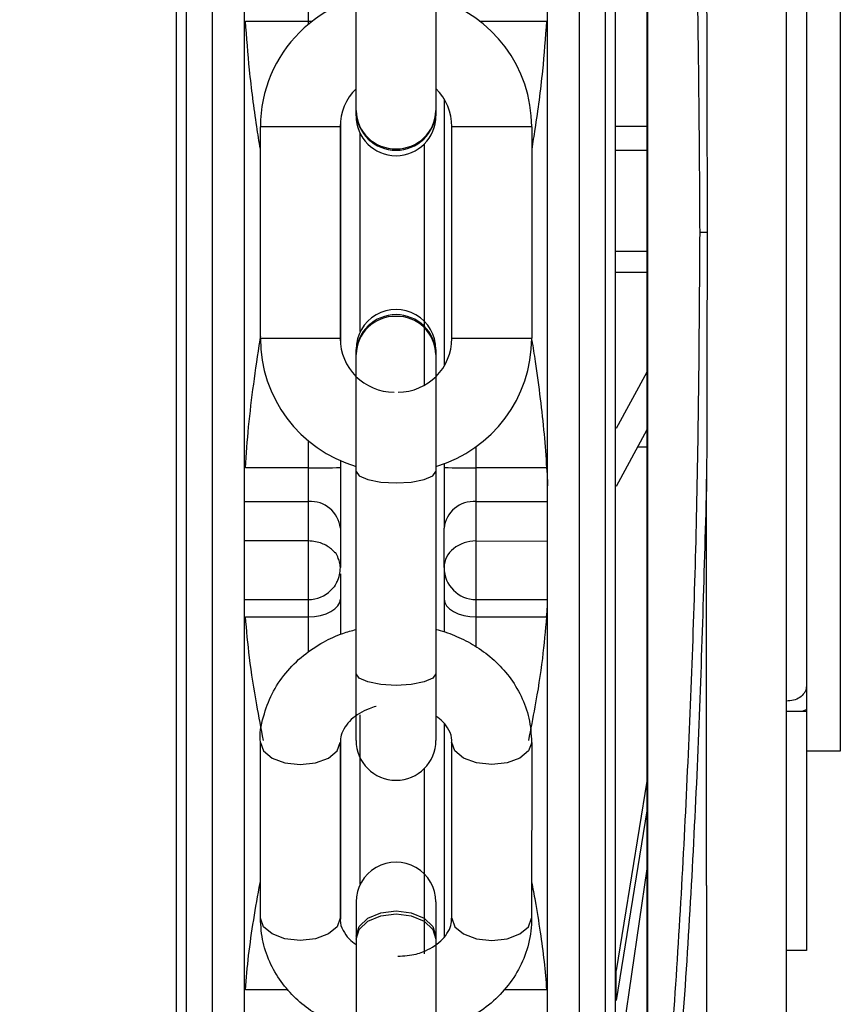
# Model space of a CAD drawing. Header units: inches. Extents: x 218.9 to 312.4, y 214.8 to 247.8.
# Tile 127 of 256: x 256.116 to 256.217, y 223.601 to 223.723. Entities that reach past the tile are written whole.
import ezdxf

# ---------------------------------------------------------------- set-up
doc = ezdxf.new("R2010")
doc.units = ezdxf.units.IN
doc.header["$LTSCALE"] = 0.25
doc.header["$MEASUREMENT"] = 0
doc.layers.add('ANNOTATIONS', color=1, linetype='Continuous')
doc.layers.add('MOTOR RH', color=7, linetype='Continuous')
doc.styles.add('ARIAL', font='arial.ttf', dxfattribs={"height": 0.09375})
doc.dimstyles.new('STANDARD$0', dxfattribs={"dimtxt": 0.09375, "dimasz": 0.09375, "dimexe": 0.03125, "dimexo": 0.046875, "dimgap": 0.09, "dimtad": 0, "dimtih": 1, "dimtoh": 1, "dimdec": 4, "dimzin": 0, "dimdsep": 46, "dimtxsty": 'ARIAL', "dimcen": 0.09, "dimadec": 0, "dimazin": 0, "dimtfac": 1, "dimtdec": 4, "dimtofl": 0, "dimtmove": 0, "dimatfit": 1, "dimfxl": 1, "dimtolj": 1, "dimtzin": 0, "dimarcsym": 0})

# ---------------------------------------------------------------- blocks, each defined once
blk = doc.blocks.new('*D113')
at = {"layer": 'ANNOTATIONS', "color": 0, "lineweight": -2, "transparency": 16777216}
for p, q in [((255.4929976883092, 223.5726725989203), (255.4929976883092, 225.8445399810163)), ((256.9914460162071, 225.558016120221), (256.9914460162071, 225.8445399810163)), ((255.5867476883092, 225.8132899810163), (256.0611257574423, 225.8132899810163)), ((256.8976960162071, 225.8132899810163), (256.4233179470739, 225.8132899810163))]:
    blk.add_line(p, q, dxfattribs=at)
at = {"layer": 'ANNOTATIONS', "color": 0, "transparency": 16777216}
for points in [[(255.5867476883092, 225.8289149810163), (255.5867476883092, 225.7976649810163), (255.4929976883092, 225.8132899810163)], [(256.8976960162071, 225.8289149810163), (256.8976960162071, 225.7976649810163), (256.9914460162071, 225.8132899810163)]]:
    blk.add_solid(points, dxfattribs=at)
at = {"layer": 'defpoints', "color": 0, "transparency": 16777216}
for p in [(255.4929976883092, 225.8132899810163), (256.9914460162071, 225.511141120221), (255.4929976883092, 223.5257975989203)]:
    blk.add_point(p, dxfattribs=at)
at = {"layer": 'ANNOTATIONS', "color": 0, "transparency": 16777216, "insert": (256.2422218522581, 225.8132899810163), "char_height": 0.09375, "attachment_point": 5, "style": 'ARIAL'}
blk.add_mtext('\\A1;25"', dxfattribs=at)
blk = doc.blocks.new('*D115')
at = {"layer": 'ANNOTATIONS', "color": 0, "lineweight": -2, "transparency": 16777216}
for p, q in [((255.4929976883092, 223.5726725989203), (255.4929976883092, 225.542391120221)), ((256.8367468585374, 224.8765007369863), (256.8367468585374, 225.542391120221)), ((255.5867476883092, 225.511141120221), (255.87455039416, 225.511141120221)), ((256.7429968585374, 225.511141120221), (256.4551941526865, 225.511141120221))]:
    blk.add_line(p, q, dxfattribs=at)
at = {"layer": 'ANNOTATIONS', "color": 0, "transparency": 16777216}
for points in [[(255.5867476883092, 225.526766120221), (255.5867476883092, 225.495516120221), (255.4929976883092, 225.511141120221)], [(256.7429968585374, 225.526766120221), (256.7429968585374, 225.495516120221), (256.8367468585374, 225.511141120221)]]:
    blk.add_solid(points, dxfattribs=at)
at = {"layer": 'defpoints', "color": 0, "transparency": 16777216}
for p in [(256.8367468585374, 225.511141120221), (256.8367468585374, 224.8296257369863), (255.4929976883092, 223.5257975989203)]:
    blk.add_point(p, dxfattribs=at)
at = {"layer": 'ANNOTATIONS', "color": 0, "transparency": 16777216, "insert": (256.1648722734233, 225.511141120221), "char_height": 0.09375, "attachment_point": 5, "style": 'ARIAL'}
blk.add_mtext('\\A1;21 1/2"', dxfattribs=at)

msp = doc.modelspace()

# ---------------------------------------------------------------- linework, layer by layer
at = {"layer": 'MOTOR RH'}
for p, q in [((256.19308709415, 223.8284167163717), (256.1930824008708, 223.5645910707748)), ((256.1931844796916, 223.8284167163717), (256.1931809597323, 223.5645910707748)), ((256.1572339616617, 223.7109110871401), (256.1572339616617, 223.7591462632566)), ((256.1513532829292, 223.7222078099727), (256.1513532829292, 223.748274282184)), ((256.1395168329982, 223.6618757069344), (256.1395168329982, 223.7311297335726)), ((256.1670757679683, 223.7259718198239), (256.1670757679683, 223.7109110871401)), ((256.1435847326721, 223.7225996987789), (256.1518413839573, 223.7225996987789)), ((256.1724683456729, 223.7225996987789), (256.1807249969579, 223.7225996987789)), ((256.1350875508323, 223.696505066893), (256.1350875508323, 223.7161910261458)), ((256.1680848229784, 223.7129831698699), (256.1680848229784, 223.680022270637)), ((256.1454221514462, 223.6834624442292), (256.1454221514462, 223.7095453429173)), ((256.1552651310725, 223.7095453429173), (256.1454221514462, 223.7095453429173)), ((256.1552651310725, 223.7095453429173), (256.1552651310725, 223.6834624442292)), ((256.1552897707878, 223.7101155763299), (256.1552897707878, 223.682889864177)), ((256.1690445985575, 223.6834624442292), (256.1690445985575, 223.7095453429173)), ((256.178887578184, 223.7095453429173), (256.1690445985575, 223.7095453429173)), ((256.178887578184, 223.7095453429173), (256.1788864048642, 223.6834624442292)), ((256.1892221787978, 223.7096298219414), (256.1930847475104, 223.7096298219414)), ((256.1577502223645, 223.6842908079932), (256.1577502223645, 223.7087146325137)), ((256.1656243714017, 223.7074192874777), (256.1656243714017, 223.6776521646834)), ((256.1892221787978, 223.706684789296), (256.1930847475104, 223.706684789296)), ((256.1930847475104, 223.6941842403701), (256.189221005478, 223.6941842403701)), ((256.189221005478, 223.6916217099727), (256.1930847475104, 223.6916217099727)), ((256.1454221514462, 223.6834624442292), (256.1552651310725, 223.6834624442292)), ((256.1690445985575, 223.6834624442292), (256.1788864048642, 223.6834624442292)), ((256.157232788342, 223.6338615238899), (256.157232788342, 223.6820967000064)), ((256.1670757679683, 223.6820967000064), (256.1670757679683, 223.6670359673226)), ((256.1930847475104, 223.679294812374), (256.1892925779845, 223.6723135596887)), ((256.1930847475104, 223.6721657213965), (256.1892925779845, 223.6651821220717)), ((256.1513521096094, 223.6447358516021), (256.1513521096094, 223.6707976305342)), ((256.1720213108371, 223.6454257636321), (256.1720213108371, 223.6700748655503)), ((256.1919524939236, 223.6700795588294), (256.1930847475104, 223.6700795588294)), ((256.155288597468, 223.6683641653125), (256.155288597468, 223.6675240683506)), ((256.1513521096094, 223.667479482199), (256.1435823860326, 223.667479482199)), ((256.1670757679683, 223.6670359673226), (256.1670745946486, 223.6420724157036)), ((256.1680848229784, 223.6679863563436), (256.1680848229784, 223.6675240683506)), ((256.1807261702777, 223.667479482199), (256.1720213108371, 223.667479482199)), ((256.1434533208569, 223.6633141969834), (256.1513521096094, 223.6633141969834)), ((256.1720213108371, 223.6633141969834), (256.1808552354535, 223.6633141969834)), ((256.155288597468, 223.6600265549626), (256.155288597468, 223.6551666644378)), ((256.1680836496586, 223.6551666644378), (256.1680836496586, 223.6600265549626)), ((256.1513521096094, 223.6584543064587), (256.1434533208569, 223.6584543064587)), ((256.1720213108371, 223.6584543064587), (256.1808552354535, 223.6584519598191)), ((256.1434533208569, 223.6512290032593), (256.1513521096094, 223.6512290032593)), ((256.155288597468, 223.6512829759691), (256.155288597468, 223.6469158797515)), ((256.1680836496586, 223.6512829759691), (256.1680836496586, 223.6472397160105)), ((256.1720213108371, 223.6512290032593), (256.1808552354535, 223.6512290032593)), ((256.1435835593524, 223.649117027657), (256.1513521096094, 223.649117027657)), ((256.1720213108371, 223.649117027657), (256.1807238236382, 223.649117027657)), ((256.1670745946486, 223.6420724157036), (256.1670745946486, 223.6338615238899)), ((256.1577490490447, 223.6161185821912), (256.1577490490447, 223.6370224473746)), ((256.210307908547, 223.6374495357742), (256.2127683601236, 223.6374495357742)), ((256.2122462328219, 223.6374495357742), (256.2127683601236, 223.6376748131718)), ((256.2127683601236, 223.6376748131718), (256.2127683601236, 223.6079217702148)), ((256.1680836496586, 223.6359453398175), (256.1680836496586, 223.6095925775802)), ((256.1454209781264, 223.6119157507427), (256.1454209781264, 223.6336127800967)), ((256.1552639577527, 223.633622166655), (256.1552639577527, 223.6119157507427)), ((256.155288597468, 223.6340609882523), (256.155288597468, 223.6117819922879)), ((256.1690434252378, 223.6119157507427), (256.1690434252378, 223.6336151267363)), ((256.1788864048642, 223.6336127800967), (256.1788852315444, 223.6119157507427)), ((256.2169512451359, 223.6325286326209), (256.2127683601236, 223.6325286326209)), ((256.1656231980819, 223.630372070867), (256.1656231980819, 223.6075369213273)), ((256.1930835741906, 223.6288397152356), (256.1892914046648, 223.6054765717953)), ((256.1930835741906, 223.6251484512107), (256.1892914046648, 223.6017853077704)), ((256.1930835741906, 223.6180217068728), (256.1892914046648, 223.5919646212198)), ((256.2004649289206, 223.615949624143), (256.2004649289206, 223.5531418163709)), ((256.1572316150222, 223.6139244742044), (256.1572316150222, 223.5522641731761)), ((256.1670745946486, 223.6139244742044), (256.1670745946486, 223.5930464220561)), ((256.2127683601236, 223.6079217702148), (256.210307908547, 223.6079217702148)), ((256.1892914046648, 223.6017853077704), (256.1892914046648, 223.6054765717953)), ((256.1488693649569, 223.6030829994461), (256.1435812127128, 223.6030829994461)), ((256.1807249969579, 223.6030829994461), (256.175467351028, 223.6030829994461))]:
    msp.add_line(p, q, dxfattribs=at)
at = {"layer": 'MOTOR RH', "flags": 128}
for points in [[(256.136316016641, 223.5427156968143), (256.136316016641, 223.6065794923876), (256.1363171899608, 223.6162734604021), (256.1363171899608, 223.6819723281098), (256.1363183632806, 223.6935928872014), (256.1363183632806, 223.7506185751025), (256.1363195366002, 223.7613521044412), (256.1363195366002, 223.8292028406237), (256.13632070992, 223.8347010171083), (256.13632070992, 223.8502944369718)], [(256.1847905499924, 223.5516235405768), (256.1847905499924, 223.6065794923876), (256.1847917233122, 223.6162734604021), (256.1847917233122, 223.6819723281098), (256.1847928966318, 223.6935928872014), (256.1847928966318, 223.7613497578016), (256.1847940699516, 223.7717101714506), (256.1847940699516, 223.8394083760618), (256.1847952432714, 223.8414429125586)], [(256.18798901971, 223.5552749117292), (256.18798901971, 223.5872032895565), (256.1879901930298, 223.5956981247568), (256.1879901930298, 223.6682280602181), (256.1879913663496, 223.6797406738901), (256.1879913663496, 223.7374187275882), (256.1879925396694, 223.7485136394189), (256.1879925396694, 223.8145339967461), (256.1879937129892, 223.8216537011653), (256.1879937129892, 223.8378666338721)], [(256.2103067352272, 223.5675572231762), (256.210307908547, 223.590737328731), (256.210307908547, 223.6375363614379), (256.2103090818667, 223.6610872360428), (256.2103090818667, 223.7083133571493), (256.2103102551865, 223.7319182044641), (256.2103102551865, 223.8022704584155), (256.2103114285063, 223.8254505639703)], [(256.2169535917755, 223.7604815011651), (256.2169535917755, 223.7112583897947), (256.2169524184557, 223.7039298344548), (256.2169524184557, 223.6326365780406), (256.2169512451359, 223.6325286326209)], [(256.157232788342, 223.6670359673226), (256.1576070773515, 223.6664892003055), (256.1586747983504, 223.6660269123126), (256.1602705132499, 223.6657171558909), (256.1621536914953, 223.6656092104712), (256.1640368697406, 223.6657171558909), (256.1656337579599, 223.6660269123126), (256.1667003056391, 223.6664892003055), (256.1670757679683, 223.6670359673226)], [(256.2004649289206, 223.615949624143), (256.2004661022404, 223.6284454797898), (256.2004661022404, 223.6660855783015)], [(256.1395144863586, 223.5427156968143), (256.1395144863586, 223.5827376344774), (256.1395156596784, 223.5908898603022), (256.1395156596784, 223.6506446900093), (256.1395168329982, 223.6618757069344)], [(256.1513521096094, 223.649117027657), (256.1521194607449, 223.6491592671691), (256.1528586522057, 223.6492812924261), (256.1535391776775, 223.6494807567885), (256.1541352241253, 223.6497506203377), (256.1546256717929, 223.6500791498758), (256.1549894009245, 223.6504546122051), (256.1552135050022, 223.6508605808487), (256.155288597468, 223.6512829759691)], [(256.1680836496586, 223.6512829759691), (256.1681599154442, 223.6508605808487), (256.168384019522, 223.6504546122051), (256.1687477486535, 223.6500791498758), (256.1692370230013, 223.6497506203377), (256.1698342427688, 223.6494807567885), (256.1705147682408, 223.6492812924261), (256.1712527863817, 223.6491592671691), (256.1720213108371, 223.649117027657)], [(256.1670745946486, 223.6420724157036), (256.1667003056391, 223.6415279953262), (256.1656337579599, 223.6410633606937), (256.1640368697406, 223.6407559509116), (256.1621536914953, 223.6406456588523), (256.1602705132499, 223.6407559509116), (256.1586736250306, 223.6410633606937), (256.1576070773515, 223.6415279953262), (256.157232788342, 223.6420724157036)], [(256.1454209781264, 223.6336104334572), (256.1457964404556, 223.6325685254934), (256.1468629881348, 223.6316814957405), (256.1484587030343, 223.6310901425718), (256.1503430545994, 223.6308812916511)], [(256.1503430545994, 223.6308812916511), (256.1522262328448, 223.6310901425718), (256.1538219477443, 223.6316814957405), (256.1548896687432, 223.6325685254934), (256.1552639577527, 223.6336127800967)], [(256.1788864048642, 223.6336127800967), (256.1785109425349, 223.6325685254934), (256.1774443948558, 223.6316814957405), (256.1758475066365, 223.6310901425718), (256.1739643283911, 223.6308812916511), (256.1720811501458, 223.6310901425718), (256.1704842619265, 223.6316814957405), (256.1694177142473, 223.6325685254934), (256.1690434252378, 223.6336127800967)], [(256.1572316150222, 223.609705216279), (256.1576070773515, 223.6109020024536), (256.1586736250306, 223.6119157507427), (256.1602705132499, 223.612593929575), (256.1621536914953, 223.6128309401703), (256.1640368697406, 223.612593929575), (256.1656325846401, 223.6119157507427), (256.1667003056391, 223.6109020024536), (256.1670745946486, 223.609705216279)], [(256.1572316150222, 223.6093250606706), (256.1576070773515, 223.6105218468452), (256.1586736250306, 223.6115355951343), (256.1602705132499, 223.6122137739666), (256.1621536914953, 223.6124507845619)], [(256.1621536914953, 223.6124507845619), (256.1640368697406, 223.6122137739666), (256.1656325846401, 223.6115355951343), (256.1667003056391, 223.6105218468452), (256.1670745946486, 223.6093250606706)], [(256.1503418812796, 223.6091842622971), (256.1484587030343, 223.6093931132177), (256.146861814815, 223.6099844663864), (256.1457952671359, 223.6108714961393), (256.1454209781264, 223.6119157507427)], [(256.1552639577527, 223.6119157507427), (256.1548884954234, 223.6108714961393), (256.1538219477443, 223.6099844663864), (256.152225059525, 223.6093931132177), (256.1503418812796, 223.6091842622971)], [(256.1690434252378, 223.6119157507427), (256.1694177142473, 223.6108691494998), (256.1704842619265, 223.6099844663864), (256.1720811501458, 223.6093931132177), (256.1739643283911, 223.6091842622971), (256.1758475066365, 223.6093931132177), (256.1774443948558, 223.6099844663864), (256.1785109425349, 223.6108691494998), (256.1788852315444, 223.6119157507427)]]:
    msp.add_lwpolyline(points, dxfattribs=at)
at = {"layer": 'MOTOR RH'}
for centre, radius, start, end in [((256.1619087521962, 223.7095447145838), 0.0164862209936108, 89.99909781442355, 179.9990978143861), ((256.1624008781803, 223.7095447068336), 0.01648622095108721, 359.9990978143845, 73.52498642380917), ((256.1619087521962, 223.7095447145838), 0.006643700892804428, 134.8924542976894, 179.9990978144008), ((256.1624008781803, 223.709544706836), 0.00664370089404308, 359.9990978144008, 45.27768348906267), ((256.1621548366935, 223.710910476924), 0.00492125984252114, 179.9990978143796, 359.9990978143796), ((256.1620517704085, 223.7116575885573), 0.004819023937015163, 181.2867357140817, 271.2258343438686), ((256.1621548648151, 223.7115799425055), 0.00492396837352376, 182.0217775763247, 357.9782224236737), ((256.1622579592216, 223.7116575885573), 0.004819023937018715, 268.7741656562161, 358.7132642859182), ((256.1621542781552, 223.6814536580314), 0.004923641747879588, 1.694044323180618, 178.305955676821), ((256.1621543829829, 223.6820963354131), 0.004921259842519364, 359.9990978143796, 179.9990978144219), ((256.1620492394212, 223.6813492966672), 0.004817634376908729, 88.74370411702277, 178.730079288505), ((256.162260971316, 223.6813509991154), 0.004815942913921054, 1.250107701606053, 91.26246235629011), ((256.1619083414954, 223.6834620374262), 0.01648622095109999, 179.9990978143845, 253.5279295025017), ((256.1619083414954, 223.6834620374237), 0.006643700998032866, 179.9990978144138, 269.9990978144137), ((256.1624004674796, 223.6834620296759), 0.006643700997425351, 269.9990978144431, 359.9990978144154), ((256.1624004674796, 223.6834620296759), 0.01648622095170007, 286.4732092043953, 359.9990978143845), ((256.1524113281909, 223.7477591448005), 0.08028665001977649, 269.244077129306, 272.0537747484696), ((256.1709620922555, 223.7477591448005), 0.08028665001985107, 267.9462252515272, 270.7559228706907), ((256.1516482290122, 223.6596682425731), 0.00365795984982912, 5.621374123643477, 94.64329253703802), ((256.1717256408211, 223.6596664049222), 0.003659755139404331, 85.36604876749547, 174.3524831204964), ((256.1719743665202, 223.6540886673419), 0.004365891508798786, 89.38391436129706, 128.8279462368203), ((256.1711291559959, 223.6551025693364), 0.003046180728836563, 128.4001103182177, 178.7943427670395), ((256.1513736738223, 223.6551614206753), 0.003914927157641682, 333.7925029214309, 0.07674358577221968), ((256.172021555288, 223.6551669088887), 0.00393790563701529, 180.0035567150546, 269.996443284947), ((256.1513503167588, 223.6551707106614), 0.003941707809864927, 270.0260604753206, 314.9527194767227), ((256.1621536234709, 223.633861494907), 0.004921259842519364, 179.9990978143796, 359.9990978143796), ((256.1621533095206, 223.6139234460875), 0.004921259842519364, 359.9990978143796, 179.9990978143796)]:
    msp.add_arc(centre, radius, start, end, dxfattribs=at)
for points, knots in [([(256.1350875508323, 223.6965027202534), (256.1350874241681, 223.7027045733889), (256.1350871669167, 223.7153003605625), (256.1350891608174, 223.7341809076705), (256.1350886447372, 223.7514114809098), (256.1350887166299, 223.766764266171), (256.1350888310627, 223.7801785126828), (256.1350882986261, 223.7928533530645), (256.1350903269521, 223.8045729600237), (256.1350897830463, 223.8151373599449), (256.1350899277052, 223.8243878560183), (256.1350898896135, 223.8322154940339), (256.13508990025, 223.8392007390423), (256.1350898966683, 223.8447663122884), (256.1350898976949, 223.8482992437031), (256.135089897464, 223.849064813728), (256.1350898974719, 223.8490647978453), (256.1350898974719, 223.8490647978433)], [0, 0, 0, 0, 0.07763249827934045, 0.1576693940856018, 0.2399533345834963, 0.3037745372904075, 0.368609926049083, 0.4341247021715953, 0.4999970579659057, 0.5658690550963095, 0.6313849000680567, 0.6962185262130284, 0.7600397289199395, 0.8423190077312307, 0.9223577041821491, 0.9999902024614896, 1, 1, 1, 1]), ([(256.1434533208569, 223.6965027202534), (256.1434538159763, 223.7010733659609), (256.1434548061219, 223.7102137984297), (256.1434544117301, 223.7240805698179), (256.1434544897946, 223.7379773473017), (256.1434545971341, 223.751939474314), (256.143454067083, 223.7655540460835), (256.1434561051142, 223.7787234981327), (256.1434555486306, 223.7911438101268), (256.1434556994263, 223.8026549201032), (256.143455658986, 223.8130311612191), (256.1434556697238, 223.8220968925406), (256.1434556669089, 223.8297874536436), (256.1434556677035, 223.8366644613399), (256.1434556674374, 223.8421074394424), (256.1434556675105, 223.8457079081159), (256.143455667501, 223.8461442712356), (256.1434556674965, 223.8463591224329)], [0, 0, 0, 0, 0.05825841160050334, 0.1165058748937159, 0.1782536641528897, 0.240004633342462, 0.3043246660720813, 0.3686511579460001, 0.4341683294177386, 0.5000328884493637, 0.5659007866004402, 0.6314208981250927, 0.6957380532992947, 0.7600642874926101, 0.8423406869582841, 0.9223736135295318, 1, 1, 1, 1]), ([(256.1808552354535, 223.6965027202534), (256.1808551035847, 223.7010725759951), (256.1808548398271, 223.7102129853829), (256.1808568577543, 223.7240798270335), (256.1808562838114, 223.7379773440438), (256.1808564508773, 223.7519394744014), (256.1808563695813, 223.7655540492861), (256.1808565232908, 223.7787234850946), (256.1808559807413, 223.7911438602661), (256.1808580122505, 223.802654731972), (256.1808574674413, 223.8130318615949), (256.1808576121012, 223.8220943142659), (256.1808575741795, 223.8297967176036), (256.1808575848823, 223.8366249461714), (256.1808575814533, 223.8420401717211), (256.1808575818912, 223.8439476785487), (256.180857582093, 223.8448267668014)], [0, 0, 0, 0, 0.06382190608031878, 0.1276535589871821, 0.1953096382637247, 0.2629692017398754, 0.3334436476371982, 0.4039251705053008, 0.4757113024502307, 0.5478780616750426, 0.6200484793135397, 0.6918378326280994, 0.7623091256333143, 0.8327858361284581, 0.9229381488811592, 1, 1, 1, 1]), ([(256.189221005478, 223.6965027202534), (256.1892215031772, 223.7027037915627), (256.1892225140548, 223.7152987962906), (256.1892220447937, 223.7341792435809), (256.1892223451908, 223.7514107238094), (256.1892217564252, 223.7667640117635), (256.1892237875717, 223.7801764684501), (256.1892232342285, 223.7928538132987), (256.1892233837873, 223.8045680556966), (256.189223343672, 223.8151446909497), (256.1892233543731, 223.8243516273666), (256.1892233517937, 223.8313885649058), (256.1892233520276, 223.8347485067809), (256.1892233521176, 223.836040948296)], [0, 0, 0, 0, 0.1053601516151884, 0.2139971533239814, 0.3256968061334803, 0.4123236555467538, 0.5003156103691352, 0.5892519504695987, 0.6786530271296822, 0.7680634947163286, 0.8569983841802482, 0.9449927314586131, 1, 1, 1, 1]), ([(256.1996529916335, 223.696505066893), (256.1995843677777, 223.7072761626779), (256.1994469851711, 223.7288395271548), (256.1983110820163, 223.7611276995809), (256.1965283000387, 223.7937425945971), (256.194692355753, 223.815363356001), (256.193755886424, 223.8263915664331)], [0, 0, 0, 0, 0.2465594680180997, 0.4936036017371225, 0.7416998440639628, 1, 1, 1, 1]), ([(256.2127707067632, 223.7525146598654), (256.2127707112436, 223.7500505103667), (256.2127707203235, 223.7450566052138), (256.2127706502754, 223.7366123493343), (256.2127709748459, 223.7258344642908), (256.2127690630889, 223.7123896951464), (256.2127696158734, 223.6982735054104), (256.2127695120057, 223.6858823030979), (256.2127695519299, 223.6754848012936), (256.2127694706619, 223.6640118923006), (256.212769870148, 223.6519358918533), (256.2127688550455, 223.6442435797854), (256.2127683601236, 223.640493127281)], [0, 0, 0, 0, 0.07848550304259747, 0.1590606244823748, 0.2415577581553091, 0.3696182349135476, 0.4999854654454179, 0.586922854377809, 0.6731914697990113, 0.7586097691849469, 0.882308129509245, 0.9999999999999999, 0.9999999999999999, 0.9999999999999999, 0.9999999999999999]), ([(256.1350875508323, 223.7037397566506), (256.1350875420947, 223.7062414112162), (256.1350875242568, 223.7113484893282), (256.1350876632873, 223.7184591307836), (256.1350871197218, 223.7248209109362), (256.1350891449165, 223.729986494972), (256.1350886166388, 223.7336765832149), (256.1350887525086, 223.7358081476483), (256.1350887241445, 223.7362665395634), (256.1350887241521, 223.7362665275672), (256.1350887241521, 223.7362665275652)], [0, 0, 0, 0, 0.1397925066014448, 0.2853836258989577, 0.4340618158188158, 0.5827400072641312, 0.7283311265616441, 0.8681031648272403, 0.9999787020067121, 1, 1, 1, 1]), ([(256.2004672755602, 223.7269245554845), (256.2004675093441, 223.7261056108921), (256.2004686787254, 223.7220092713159), (256.200491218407, 223.7148906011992), (256.2005136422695, 223.7055671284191), (256.2005163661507, 223.699522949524), (256.2005177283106, 223.6965003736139)], [0, 0, 0, 0, 0.08081581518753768, 0.4042386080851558, 0.7020713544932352, 1, 1, 1, 1]), ([(256.1454221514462, 223.7068021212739), (256.1452725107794, 223.7077333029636), (256.1447507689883, 223.7109799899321), (256.1440613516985, 223.7162415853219), (256.1437353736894, 223.7205901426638), (256.1435847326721, 223.7225996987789)], [0, 0, 0, 0, 0.1778402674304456, 0.6200633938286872, 1, 1, 1, 1]), ([(256.1807249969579, 223.7225996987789), (256.1805703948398, 223.7205446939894), (256.1802351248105, 223.7160882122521), (256.179537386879, 223.7108236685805), (256.1790209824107, 223.707618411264), (256.178887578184, 223.7067903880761)], [0, 0, 0, 0, 0.3882532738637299, 0.8419657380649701, 1, 1, 1, 1]), ([(256.1350852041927, 223.5439476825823), (256.1350852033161, 223.5441660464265), (256.1350852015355, 223.5446095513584), (256.1350852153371, 223.5482727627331), (256.1350851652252, 223.5538030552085), (256.1350853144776, 223.5607966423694), (256.1350847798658, 223.5686190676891), (256.1350868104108, 223.5778730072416), (256.1350862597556, 223.5884349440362), (256.1350864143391, 223.6001542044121), (256.1350863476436, 223.6128292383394), (256.1350864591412, 223.62624382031), (256.1350860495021, 223.6415959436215), (256.1350879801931, 223.6588269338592), (256.1350874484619, 223.6777066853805), (256.1350875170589, 223.6903016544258), (256.1350875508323, 223.6965027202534)], [0, 0, 0, 0, 0.07762898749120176, 0.1576673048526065, 0.2399527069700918, 0.3037750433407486, 0.3686048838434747, 0.4341316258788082, 0.4999982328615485, 0.5658750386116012, 0.6313909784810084, 0.6962275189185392, 0.7600518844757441, 0.8423372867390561, 0.9223756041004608, 1, 1, 1, 1]), ([(256.1350875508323, 223.6768214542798), (256.1350875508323, 223.6770846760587), (256.1350875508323, 223.6774895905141), (256.1350875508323, 223.6799425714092), (256.1350875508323, 223.6824841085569), (256.1350875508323, 223.6856371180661), (256.1350875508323, 223.6902192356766), (256.1350875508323, 223.6940285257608), (256.1350875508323, 223.696505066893)], [0, 0, 0, 0, 0.2394457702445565, 0.3683397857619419, 0.5000162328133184, 0.6316390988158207, 0.7605168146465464, 1, 1, 1, 1]), ([(256.1434509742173, 223.5466533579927), (256.1434509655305, 223.5467728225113), (256.1434509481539, 223.547011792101), (256.1434510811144, 223.5490047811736), (256.1434505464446, 223.5522523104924), (256.1434525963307, 223.5570228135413), (256.1434520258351, 223.5632175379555), (256.1434521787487, 223.5709143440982), (256.1434521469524, 223.5799759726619), (256.1434521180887, 223.5903534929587), (256.143452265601, 223.6018635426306), (256.1434517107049, 223.6142834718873), (256.1434537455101, 223.6274531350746), (256.1434531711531, 223.6425312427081), (256.1434533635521, 223.6594941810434), (256.1434533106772, 223.6780391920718), (256.1434533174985, 223.690411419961), (256.1434533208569, 223.6965027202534)], [0, 0, 0, 0, 0.05823913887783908, 0.1164980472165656, 0.1782456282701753, 0.23999753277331, 0.3043206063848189, 0.3686480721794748, 0.4341632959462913, 0.5000321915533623, 0.5659010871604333, 0.6314192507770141, 0.6957355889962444, 0.7600607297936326, 0.8423383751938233, 0.9223774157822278, 1, 1, 1, 1]), ([(256.1808528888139, 223.5482068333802), (256.1808528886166, 223.548493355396), (256.180852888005, 223.5493819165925), (256.1808528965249, 223.5523000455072), (256.180852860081, 223.5570092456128), (256.1808530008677, 223.563221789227), (256.1808524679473, 223.5709102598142), (256.1808544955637, 223.5799767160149), (256.1808539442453, 223.5903531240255), (256.1808540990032, 223.6018634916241), (256.180854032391, 223.6142816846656), (256.1808541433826, 223.6274528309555), (256.180853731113, 223.6425311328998), (256.1808556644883, 223.6594942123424), (256.1808551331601, 223.6780391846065), (256.1808552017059, 223.6904114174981), (256.1808552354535, 223.6965027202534)], [0, 0, 0, 0, 0.03219101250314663, 0.09983066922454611, 0.1674750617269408, 0.2379359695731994, 0.308396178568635, 0.3801694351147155, 0.4523236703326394, 0.5244779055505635, 0.5962391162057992, 0.6667020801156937, 0.7371652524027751, 0.8272939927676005, 0.914970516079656, 1, 1, 1, 1]), ([(256.1892198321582, 223.5570114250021), (256.1892198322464, 223.558289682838), (256.1892198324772, 223.5616348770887), (256.1892198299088, 223.5686575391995), (256.1892198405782, 223.5778598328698), (256.1892198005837, 223.5884380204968), (256.1892199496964, 223.6001512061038), (256.1892193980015, 223.6128293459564), (256.1892214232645, 223.6262436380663), (256.189220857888, 223.6415953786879), (256.1892210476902, 223.6588252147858), (256.1892209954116, 223.6777051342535), (256.1892210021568, 223.6903008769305), (256.189221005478, 223.6965027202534)], [0, 0, 0, 0, 0.05445025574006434, 0.1424960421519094, 0.2314804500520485, 0.3209431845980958, 0.4104009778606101, 0.4993893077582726, 0.5874441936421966, 0.6741244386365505, 0.7858640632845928, 0.8945645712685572, 1, 1, 1, 1]), ([(256.1937511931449, 223.5666138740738), (256.194660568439, 223.5772931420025), (256.1964790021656, 223.5986479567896), (256.1982712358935, 223.6310218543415), (256.1994375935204, 223.6636621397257), (256.1995807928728, 223.6854965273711), (256.1996529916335, 223.696505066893)], [0, 0, 0, 0, 0.2501515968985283, 0.5002160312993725, 0.7480171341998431, 1, 1, 1, 1]), ([(256.2005177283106, 223.6965003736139), (256.2004233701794, 223.6965013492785), (256.200233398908, 223.6965033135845), (256.1999864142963, 223.696502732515), (256.199781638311, 223.6965021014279), (256.1996952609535, 223.6965040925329), (256.1996529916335, 223.696505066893)], [0, 0, 0, 0, 0.2516471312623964, 0.5066412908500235, 0.7585717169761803, 1, 1, 1, 1]), ([(256.2005177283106, 223.6965003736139), (256.2005173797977, 223.6956806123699), (256.2005156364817, 223.6915800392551), (256.2005070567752, 223.6844593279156), (256.2004789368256, 223.6751394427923), (256.2004703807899, 223.6691037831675), (256.2004661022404, 223.6660855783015)], [0, 0, 0, 0, 0.0808277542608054, 0.4043129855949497, 0.7021194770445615, 1, 1, 1, 1]), ([(256.1350875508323, 223.6567459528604), (256.1350875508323, 223.6568740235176), (256.1350875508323, 223.6571378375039), (256.1350875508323, 223.6593518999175), (256.1350875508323, 223.6630189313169), (256.1350875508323, 223.6681897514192), (256.1350875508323, 223.6745514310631), (256.1350875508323, 223.6816613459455), (256.1350875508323, 223.6867686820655), (256.1350875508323, 223.6892703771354)], [0, 0, 0, 0, 0.1318732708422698, 0.2716470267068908, 0.4172399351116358, 0.5659364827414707, 0.7146030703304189, 0.8602057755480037, 1, 1, 1, 1]), ([(256.1435823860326, 223.667479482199), (256.1437002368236, 223.6691626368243), (256.1439413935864, 223.6726068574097), (256.1445946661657, 223.6778586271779), (256.1451215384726, 223.681592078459), (256.1454478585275, 223.6835704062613), (256.1454749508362, 223.6837346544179)], [0, 0, 0, 0, 0.3091339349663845, 0.6325773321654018, 0.9694951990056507, 1, 1, 1, 1]), ([(256.1789133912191, 223.6832043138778), (256.1790491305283, 223.6823411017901), (256.1794258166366, 223.67994562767), (256.1799417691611, 223.6760929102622), (256.1804387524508, 223.6717153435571), (256.1806319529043, 223.6688680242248), (256.1807261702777, 223.667479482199)], [0, 0, 0, 0, 0.1655436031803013, 0.4593951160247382, 0.7363651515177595, 1, 1, 1, 1]), ([(256.155288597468, 223.6675240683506), (256.155288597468, 223.6667971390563), (256.155288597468, 223.6653197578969), (256.1552885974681, 223.6632279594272), (256.155288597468, 223.6613681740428), (256.155288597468, 223.6604689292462), (256.155288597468, 223.6600265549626)], [0, 0, 0, 0, 0.2460009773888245, 0.4999622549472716, 0.7540115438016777, 1, 1, 1, 1]), ([(256.1680848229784, 223.6675240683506), (256.1680849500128, 223.6667963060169), (256.1680852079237, 223.6653187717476), (256.1680832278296, 223.6632274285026), (256.1680837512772, 223.6613681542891), (256.1680836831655, 223.6604689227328), (256.1680836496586, 223.6600265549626)], [0, 0, 0, 0, 0.2462611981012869, 0.4999700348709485, 0.7540153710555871, 1, 1, 1, 1]), ([(256.1807261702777, 223.667479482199), (256.1807704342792, 223.6669268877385), (256.1808321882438, 223.6661559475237), (256.1808501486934, 223.6654555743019), (256.1808552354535, 223.6652572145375)], [0, 0, 0, 0, 0.716779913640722, 1, 1, 1, 1]), ([(256.2004661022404, 223.6660855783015), (256.2001547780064, 223.6549447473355), (256.199531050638, 223.6326244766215), (256.1976665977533, 223.5993034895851), (256.195813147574, 223.5773525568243), (256.1948846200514, 223.5663557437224)], [0, 0, 0, 0, 0.3321330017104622, 0.6654170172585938, 1, 1, 1, 1]), ([(256.155288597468, 223.6551666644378), (256.1552754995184, 223.6553995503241), (256.1552616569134, 223.6556456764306), (256.1551394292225, 223.6560810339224), (256.1549596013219, 223.6563713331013), (256.1547983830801, 223.6570452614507), (256.1546135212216, 223.6570060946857), (256.1546125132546, 223.6570107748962), (256.1546016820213, 223.6570168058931), (256.1545734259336, 223.6570584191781), (256.1544434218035, 223.6572041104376), (256.154000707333, 223.6576405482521), (256.153228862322, 223.6581174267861), (256.1522260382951, 223.6583976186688), (256.1516508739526, 223.6584349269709), (256.1513521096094, 223.6584543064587)], [0, 0, 0, 0, 0.1333620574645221, 0.1409440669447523, 0.2625220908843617, 0.378412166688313, 0.3786811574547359, 0.3791470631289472, 0.3803649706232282, 0.3855704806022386, 0.4060773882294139, 0.4867799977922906, 0.7209898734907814, 0.8550705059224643, 1, 1, 1, 1]), ([(256.1680836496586, 223.6552675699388), (256.1680836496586, 223.6552243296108), (256.1680836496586, 223.655136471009), (256.1680836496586, 223.654306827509), (256.1680836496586, 223.653036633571), (256.1680836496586, 223.6518613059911), (256.1680836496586, 223.6512829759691)], [0, 0, 0, 0, 0.2460759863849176, 0.4999937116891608, 0.7539676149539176, 1, 1, 1, 1]), ([(256.155288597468, 223.6544133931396), (256.155288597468, 223.6543562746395), (256.155288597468, 223.6540481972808), (256.155288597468, 223.6530110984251), (256.155288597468, 223.6518528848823), (256.155288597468, 223.6512829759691)], [0, 0, 0, 0, 0.1036277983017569, 0.5589323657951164, 1, 1, 1, 1]), ([(256.1548544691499, 223.6534512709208), (256.1548325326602, 223.6533782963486), (256.1547072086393, 223.6529613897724), (256.1543937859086, 223.6526434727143), (256.1541352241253, 223.6523812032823)], [0, 0, 0, 0, 0.1750381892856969, 1, 1, 1, 1]), ([(256.1807238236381, 223.649117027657), (256.1807683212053, 223.6495525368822), (256.1808306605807, 223.6501626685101), (256.1808497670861, 223.6505666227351), (256.1808552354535, 223.6506822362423)], [0, 0, 0, 0, 0.7137955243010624, 0.9999999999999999, 0.9999999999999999, 0.9999999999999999, 0.9999999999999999]), ([(256.1458116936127, 223.6338615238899), (256.1455271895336, 223.6353264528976), (256.1448672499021, 223.6387245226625), (256.1440579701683, 223.6438062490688), (256.1437335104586, 223.6474384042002), (256.1435835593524, 223.649117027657)], [0, 0, 0, 0, 0.2895590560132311, 0.6716652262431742, 0.9999999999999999, 0.9999999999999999, 0.9999999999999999, 0.9999999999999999]), ([(256.1807238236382, 223.649117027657), (256.1805698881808, 223.647400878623), (256.1802360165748, 223.6436787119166), (256.1794181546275, 223.6385969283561), (256.1787635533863, 223.6352365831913), (256.1784956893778, 223.6338615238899)], [0, 0, 0, 0, 0.3357371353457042, 0.7281824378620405, 1, 1, 1, 1]), ([(256.1454221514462, 223.6336033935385), (256.1454217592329, 223.6336065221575), (256.1452937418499, 223.6346276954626), (256.1457323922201, 223.6367579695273), (256.1467565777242, 223.639642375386), (256.1484623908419, 223.6422140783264), (256.1506301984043, 223.6443677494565), (256.153055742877, 223.6459727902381), (256.1552842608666, 223.6470057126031), (256.1566821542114, 223.6473941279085), (256.157232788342, 223.6475471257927)], [0, 0, 0, 0, 0.0005113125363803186, 0.166891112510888, 0.3244229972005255, 0.4821878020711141, 0.638276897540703, 0.7876914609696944, 0.9163710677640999, 1, 1, 1, 1]), ([(256.1670745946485, 223.6475471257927), (256.1672506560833, 223.6475046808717), (256.1682303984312, 223.6472684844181), (256.1699640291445, 223.6465982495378), (256.1722202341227, 223.645391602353), (256.1743306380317, 223.6437753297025), (256.1761957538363, 223.6417446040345), (256.177669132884, 223.6393302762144), (256.1786865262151, 223.636578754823), (256.1788180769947, 223.6346151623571), (256.1788852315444, 223.6336127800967)], [0, 0, 0, 0, 0.02647676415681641, 0.1473372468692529, 0.2724533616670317, 0.4064671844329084, 0.546533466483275, 0.6919260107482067, 0.8427332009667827, 1, 1, 1, 1]), ([(256.2127683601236, 223.640493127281), (256.2127556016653, 223.6403438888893), (256.2127314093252, 223.6400609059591), (256.2125748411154, 223.6398014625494), (256.212500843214, 223.6396788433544)], [0, 0, 0, 0, 0.5273759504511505, 1, 1, 1, 1]), ([(256.2127683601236, 223.640493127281), (256.2127683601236, 223.6399199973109), (256.2127683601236, 223.6391161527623), (256.2127683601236, 223.6381699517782), (256.2127683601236, 223.6378330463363), (256.2127683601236, 223.6376748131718)], [0, 0, 0, 0, 0.5684873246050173, 0.7973329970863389, 1, 1, 1, 1]), ([(256.212500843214, 223.6396788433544), (256.2123346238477, 223.6394932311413), (256.2120013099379, 223.6391210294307), (256.2111984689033, 223.638768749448), (256.2106013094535, 223.6387212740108), (256.210307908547, 223.6386979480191)], [0, 0, 0, 0, 0.3359929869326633, 0.6737550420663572, 1, 1, 1, 1]), ([(256.1596932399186, 223.6380291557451), (256.1596865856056, 223.6380283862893), (256.1593810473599, 223.6379930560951), (256.1586739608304, 223.6376900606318), (256.1575822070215, 223.6372008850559), (256.156555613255, 223.6364031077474), (256.155782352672, 223.6354764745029), (256.1553254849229, 223.6345163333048), (256.1553093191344, 223.6339056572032), (256.1553015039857, 223.6336104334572)], [0, 0, 0, 0, 0.002162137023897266, 0.09927629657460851, 0.2592723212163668, 0.4250764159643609, 0.6068030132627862, 0.8099138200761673, 1, 1, 1, 1]), ([(256.1690047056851, 223.6336104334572), (256.1690164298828, 223.6336987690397), (256.1690823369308, 223.6341953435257), (256.1687641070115, 223.6350235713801), (256.1681067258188, 223.6360905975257), (256.1673801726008, 223.6366325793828), (256.1670745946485, 223.6368605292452)], [0, 0, 0, 0, 0.0837902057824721, 0.4710228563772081, 0.7775197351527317, 1, 1, 1, 1]), ([(256.1435812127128, 223.6030829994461), (256.1436992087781, 223.604491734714), (256.1439406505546, 223.6073742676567), (256.1445990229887, 223.6117622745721), (256.1450997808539, 223.6148050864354), (256.1454127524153, 223.6163524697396), (256.1454209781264, 223.6163931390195)], [0, 0, 0, 0, 0.3159333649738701, 0.6464581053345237, 0.9907079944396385, 1, 1, 1, 1]), ([(256.1788852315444, 223.6163579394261), (256.1790295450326, 223.6155963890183), (256.1794167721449, 223.6135529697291), (256.1799389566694, 223.6102905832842), (256.1804381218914, 223.6066278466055), (256.1806309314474, 223.6042453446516), (256.1807249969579, 223.6030829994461)], [0, 0, 0, 0, 0.1730098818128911, 0.4642263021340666, 0.7386134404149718, 1, 1, 1, 1]), ([(256.1572316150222, 223.5979814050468), (256.1570532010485, 223.5980246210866), (256.1560713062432, 223.5982624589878), (256.1543346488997, 223.5989318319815), (256.1520787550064, 223.600141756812), (256.1499705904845, 223.6017605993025), (256.1481035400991, 223.6037910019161), (256.1466325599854, 223.6062075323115), (256.1456186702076, 223.6089569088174), (256.1454892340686, 223.610915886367), (256.1454233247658, 223.6119134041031)], [0, 0, 0, 0, 0.0268427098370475, 0.1477278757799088, 0.2729126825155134, 0.4069820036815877, 0.547066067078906, 0.6925598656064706, 0.84345048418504, 1, 1, 1, 1]), ([(256.1553015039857, 223.6119180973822), (256.1552897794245, 223.6118297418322), (256.1552237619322, 223.6113322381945), (256.1555432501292, 223.6105056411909), (256.1562012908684, 223.6094376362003), (256.1569265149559, 223.6088959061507), (256.1572316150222, 223.6086680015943)], [0, 0, 0, 0, 0.08365190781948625, 0.4710188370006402, 0.7774588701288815, 1, 1, 1, 1]), ([(256.162398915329, 223.6072154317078), (256.1631618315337, 223.6072700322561), (256.1642295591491, 223.6073464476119), (256.1656450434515, 223.6078115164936), (256.1667194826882, 223.6083368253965), (256.1677536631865, 223.6091222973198), (256.1685229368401, 223.6100539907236), (256.1689812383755, 223.6110086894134), (256.1689970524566, 223.6116230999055), (256.1690047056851, 223.6119204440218)], [0, 0, 0, 0, 0.1958425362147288, 0.2740884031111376, 0.4029614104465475, 0.5365578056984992, 0.6829308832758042, 0.8465543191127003, 1, 1, 1, 1]), ([(256.1788852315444, 223.6119157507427), (256.17888523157, 223.6119149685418), (256.1788852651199, 223.6108903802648), (256.1786286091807, 223.6087724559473), (256.1775359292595, 223.6058839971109), (256.1758483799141, 223.6033138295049), (256.1736750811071, 223.6011614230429), (256.1712517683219, 223.599555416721), (256.1690230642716, 223.5985228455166), (256.1676252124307, 223.59813441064), (256.1670745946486, 223.5979814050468)], [0, 0, 0, 0, 0.0001271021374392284, 0.1664883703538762, 0.3242004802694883, 0.4819280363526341, 0.6381360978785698, 0.7875819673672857, 0.9163279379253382, 1, 1, 1, 1])]:
    msp.add_open_spline(points, degree=3, knots=knots, dxfattribs=at)

# ---------------------------------------------------------------- dimensions: what is measured, and where the dimension line sits
at = {"layer": 'ANNOTATIONS'}
dim = msp.add_linear_dim(base=(255.4929976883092, 225.8132899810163), p1=(256.9914460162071, 225.511141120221), p2=(255.4929976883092, 223.5257975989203), text='25"', dimstyle='STANDARD$0', dxfattribs=at)
dim.commit()
dim.dimension.update_dxf_attribs({"geometry": '*D113', "text_midpoint": (256.2422218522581, 225.8132899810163), "dimtype": 160})
dim = msp.add_linear_dim(base=(256.8367468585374, 225.511141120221), p1=(255.4929976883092, 223.5257975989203), p2=(256.8367468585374, 224.8296257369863), text='21 1/2"', dimstyle='STANDARD$0', dxfattribs=at)
dim.commit()
dim.dimension.update_dxf_attribs({"geometry": '*D115', "text_midpoint": (256.1648722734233, 225.511141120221)})

doc.saveas('drawing.dxf')
